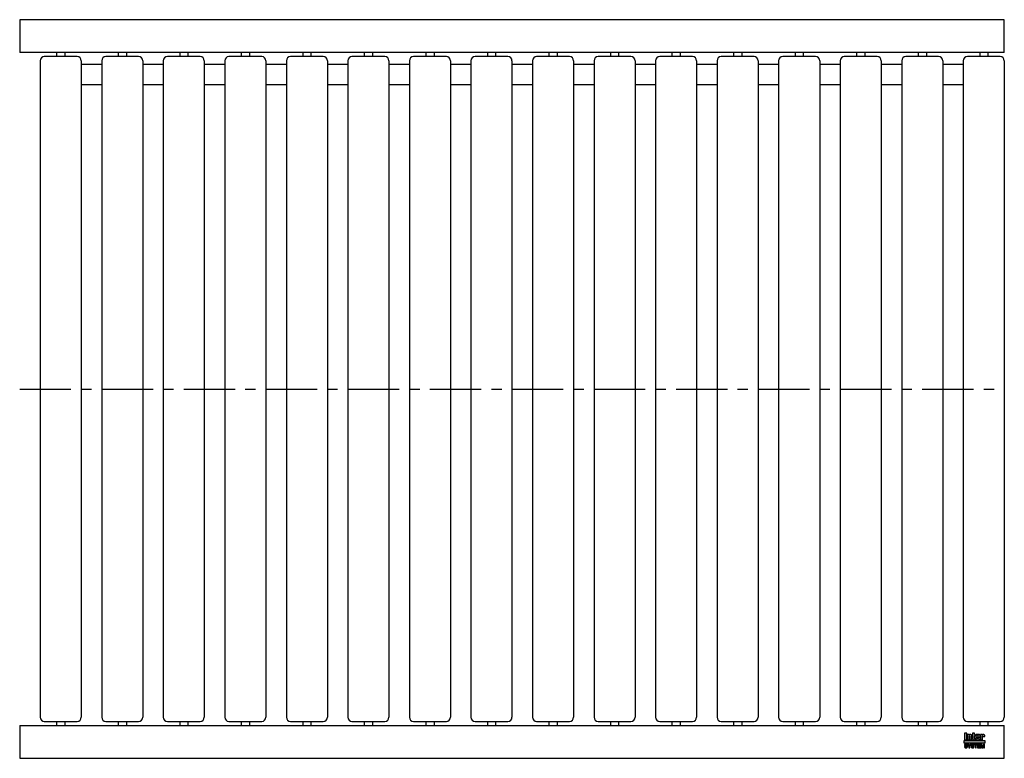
# Model space of a CAD drawing. Header units: millimetres. Extents: x 0 to 1200, y -450 to 450.
import ezdxf

# ---------------------------------------------------------------- set-up
doc = ezdxf.new("R2010")
doc.units = ezdxf.units.MM
doc.header["$LTSCALE"] = 50
doc.linetypes.add('CENTER', pattern=[2, 1.25, -0.25, 0.25, -0.25])
doc.layers.get('0').update_dxf_attribs({"linetype": 'CONTINUOUS', "lineweight": 50})
for name, color, linetype, lineweight in [('Centre Lines', 4, 'CENTER', 25), ('Frame', 1, 'CONTINUOUS', 25), ('Midi', 70, 'CONTINUOUS', 25), ('Rollers', 7, 'CONTINUOUS', 25)]:
    doc.layers.add(name, color=color, linetype=linetype, lineweight=lineweight)

# ---------------------------------------------------------------- blocks, each defined once
blk = doc.blocks.new('A$C670F5A2F')
at = {"layer": 'Rollers'}
for p, q in [((20, 410), (20, 405)), ((30, 410), (30, 405)), ((0, 400), (0, -400)), ((45, 405), (5, 405)), ((50, 400), (50, -400)), ((5, -405), (45, -405)), ((20, -405), (20, -410)), ((30, -405), (30, -410))]:
    blk.add_line(p, q, dxfattribs=at)
for centre, start, end in [((5, 400), 90, 180), ((45, 400), 0, 90), ((5, -400), 180, 270), ((45, -400), 270, 0)]:
    blk.add_arc(centre, 5, start, end, dxfattribs=at)

msp = doc.modelspace()

# ---------------------------------------------------------------- hatches: boundary and pattern name
at = {"layer": 'Frame'}
h = msp.add_hatch(color=254, dxfattribs=at)
h.paths.add_polyline_path([(1173.3, -422.7), (1173.3, -422.6), (1173.4, -422.6), (1173.4, -422.5), (1173.4, -422.5), (1173.5, -422.5), (1173.6, -422.5), (1173.7, -422.5), (1173.7, -422.5), (1173.8, -422.5), (1173.8, -422.6), (1173.9, -422.6), (1173.9, -422.7), (1173.9, -422.8), (1173.9, -422.9), (1173.9, -423.5), (1176.1, -423.5), (1176.1, -422.8), (1176.1, -422.6), (1176.1, -422.4), (1176.1, -422.2), (1176, -422), (1175.9, -421.9), (1175.9, -421.7), (1175.8, -421.6), (1175.7, -421.5), (1175.6, -421.4), (1175.5, -421.3), (1175.4, -421.2), (1175.2, -421.1), (1175.1, -421.1), (1174.9, -421), (1174.7, -421), (1174.6, -421), (1174.5, -421), (1174.4, -421), (1174.3, -421), (1174.2, -421), (1174.1, -421.1), (1174, -421.1), (1173.9, -421.1), (1173.9, -421.1), (1173.8, -421.1), (1173.7, -421.2), (1173.6, -421.2), (1173.5, -421.2), (1173.5, -421.3), (1173.4, -421.3), (1173.3, -421.4), (1173.2, -421.4), (1173.2, -421), (1171, -421), (1171, -427.3), (1173.3, -427.3), (1173.3, -422.9), (1173.3, -422.8)])
h.paths.add_polyline_path([(1170.4, -422.5), (1170.4, -422.3), (1170.4, -422.1), (1170.4, -421.9), (1170.4, -421.8), (1170.3, -421.7), (1170.3, -421.5), (1170.2, -421.4), (1170.1, -421.3), (1170, -421.3), (1169.9, -421.2), (1169.8, -421.1), (1169.6, -421.1), (1169.5, -421.1), (1169.3, -421), (1169.1, -421), (1168.9, -421), (1166.7, -421), (1166.5, -421), (1166.3, -421), (1166.1, -421.1), (1165.9, -421.1), (1165.8, -421.1), (1165.7, -421.2), (1165.6, -421.3), (1165.5, -421.3), (1165.4, -421.4), (1165.3, -421.5), (1165.3, -421.7), (1165.2, -421.8), (1165.2, -421.9), (1165.2, -422.1), (1165.2, -422.3), (1165.2, -422.5), (1165.2, -425.9), (1165.2, -426.1), (1165.2, -426.3), (1165.2, -426.4), (1165.2, -426.6), (1165.3, -426.7), (1165.3, -426.8), (1165.4, -426.9), (1165.5, -427), (1165.6, -427.1), (1165.7, -427.1), (1165.8, -427.2), (1165.9, -427.2), (1166.1, -427.3), (1166.3, -427.3), (1166.5, -427.3), (1166.7, -427.3), (1168.9, -427.3), (1169.1, -427.3), (1169.3, -427.3), (1169.5, -427.3), (1169.6, -427.2), (1169.8, -427.2), (1169.9, -427.1), (1170, -427.1), (1170.1, -427), (1170.2, -426.9), (1170.3, -426.8), (1170.3, -426.7), (1170.4, -426.6), (1170.4, -426.4), (1170.4, -426.3), (1170.4, -426.1), (1170.4, -425.9), (1170.4, -424.8), (1168.1, -424.8), (1168.1, -425.6), (1168.1, -425.8), (1168.1, -425.8), (1168.1, -425.9), (1168, -426), (1168, -426), (1167.9, -426.1), (1167.9, -426.1), (1167.8, -426.1), (1167.7, -426.1), (1167.7, -426.1), (1167.6, -426), (1167.6, -426), (1167.5, -425.9), (1167.5, -425.8), (1167.5, -425.8), (1167.5, -425.6), (1167.5, -424.3), (1170.4, -424.3)])
h.paths.add_polyline_path([(1168.1, -423.2), (1167.5, -423.2), (1167.5, -422.7), (1167.5, -422.6), (1167.5, -422.5), (1167.5, -422.4), (1167.5, -422.3), (1167.6, -422.3), (1167.6, -422.2), (1167.7, -422.2), (1167.8, -422.2), (1167.9, -422.2), (1168, -422.2), (1168, -422.3), (1168.1, -422.3), (1168.1, -422.4), (1168.1, -422.5), (1168.1, -422.6), (1168.1, -422.7)], flags=16)
h.paths.add_polyline_path([(1163.7, -422.3), (1164.6, -422.3), (1164.6, -421), (1163.7, -421), (1163.7, -419.3), (1161.4, -419.3), (1161.4, -421), (1160.8, -421), (1160.8, -422.3), (1161.4, -422.3), (1161.4, -425.9), (1161.4, -426.1), (1161.4, -426.2), (1161.4, -426.4), (1161.5, -426.5), (1161.5, -426.7), (1161.6, -426.8), (1161.6, -426.9), (1161.7, -427), (1161.8, -427), (1161.9, -427.1), (1162, -427.2), (1162.2, -427.2), (1162.3, -427.2), (1162.5, -427.3), (1162.7, -427.3), (1162.9, -427.3), (1164.6, -427.3), (1164.6, -426.1), (1164.2, -426.1), (1164.1, -426.1), (1164, -426.1), (1163.9, -426.1), (1163.8, -426), (1163.8, -426), (1163.7, -425.9), (1163.7, -425.9), (1163.7, -425.8)])
h.paths.add_polyline_path([(1160.3, -422.8), (1160.3, -422.6), (1160.3, -422.4), (1160.3, -422.2), (1160.2, -422), (1160.2, -421.9), (1160.1, -421.7), (1160, -421.6), (1159.9, -421.5), (1159.8, -421.4), (1159.7, -421.3), (1159.5, -421.2), (1159.4, -421.1), (1159.3, -421.1), (1159.1, -421), (1158.9, -421), (1158.7, -421), (1158.6, -421), (1158.5, -421), (1158.4, -421), (1158.3, -421), (1158.3, -421.1), (1158.2, -421.1), (1158.1, -421.1), (1158, -421.1), (1157.9, -421.1), (1157.8, -421.2), (1157.7, -421.2), (1157.6, -421.2), (1157.6, -421.3), (1157.5, -421.3), (1157.4, -421.4), (1157.3, -421.4), (1157.3, -421), (1155.1, -421), (1155.1, -427.3), (1157.4, -427.3), (1157.4, -422.9), (1157.4, -422.8), (1157.4, -422.7), (1157.4, -422.6), (1157.5, -422.6), (1157.5, -422.5), (1157.5, -422.5), (1157.6, -422.5), (1157.7, -422.5), (1157.8, -422.5), (1157.8, -422.5), (1157.9, -422.5), (1158, -422.6), (1158, -422.6), (1158, -422.7), (1158, -422.8), (1158, -422.9), (1158, -427.3), (1160.3, -427.3)])
h.paths.add_polyline_path([(1154.4, -419.3), (1151.3, -419.3), (1151.3, -427.3), (1154.4, -427.3)])
msp.add_hatch(color=1, dxfattribs=at).paths.add_polyline_path([(1176.2, -431.6), (1176.2, -428.4), (1151.2, -428.4), (1151.2, -431.6)])
h = msp.add_hatch(color=7, dxfattribs=at)
h.paths.add_polyline_path([(1172.8, -432.7), (1171.5, -432.7), (1171.5, -437.1), (1172.3, -437.1), (1172.3, -433.4), (1172.4, -433.4), (1173.2, -437.1), (1174.1, -437.1), (1174.9, -433.4), (1175, -433.4), (1175, -437.1), (1175.8, -437.1), (1175.8, -432.7), (1174.5, -432.7), (1173.7, -436.2)])
h.paths.add_polyline_path([(1170.8, -432.7), (1167.5, -432.7), (1167.5, -437.1), (1170.9, -437.1), (1170.9, -436.4), (1168.4, -436.4), (1168.4, -435.2), (1170.6, -435.2), (1170.6, -434.4), (1168.4, -434.4), (1168.4, -433.4), (1170.8, -433.4)])
h.paths.add_polyline_path([(1167.1, -432.7), (1163.4, -432.7), (1163.4, -433.4), (1164.7, -433.4), (1164.7, -437.1), (1165.7, -437.1), (1165.7, -433.4), (1167.1, -433.4)])
h.paths.add_polyline_path([(1162.5, -432.9), (1162.3, -432.8), (1162.2, -432.7), (1162, -432.6), (1161.8, -432.6), (1161.5, -432.6), (1161.3, -432.6), (1161.1, -432.6), (1160.9, -432.6), (1160.7, -432.6), (1160.6, -432.7), (1160.4, -432.7), (1160.3, -432.8), (1160.2, -432.8), (1160, -432.9), (1159.9, -433), (1159.9, -433.1), (1159.8, -433.2), (1159.7, -433.3), (1159.7, -433.5), (1159.6, -433.6), (1159.6, -433.8), (1159.6, -433.9), (1159.6, -434.1), (1159.6, -434.2), (1159.6, -434.4), (1159.7, -434.5), (1159.8, -434.6), (1159.8, -434.7), (1159.9, -434.8), (1160, -434.9), (1160.1, -435), (1160.2, -435), (1160.3, -435.1), (1160.5, -435.1), (1160.6, -435.2), (1160.8, -435.2), (1160.9, -435.2), (1161, -435.3), (1161.1, -435.3), (1161.2, -435.3), (1161.2, -435.3), (1161.3, -435.3), (1161.3, -435.3), (1161.4, -435.3), (1161.4, -435.3), (1161.5, -435.4), (1161.7, -435.4), (1161.8, -435.4), (1162, -435.5), (1162.1, -435.5), (1162.2, -435.6), (1162.3, -435.7), (1162.3, -435.8), (1162.3, -435.9), (1162.3, -436.1), (1162.2, -436.2), (1162.1, -436.3), (1162, -436.4), (1161.8, -436.4), (1161.7, -436.5), (1161.5, -436.5), (1161.3, -436.5), (1161.2, -436.5), (1161, -436.5), (1160.8, -436.4), (1160.7, -436.3), (1160.6, -436.2), (1160.5, -436.1), (1160.4, -436), (1160.4, -435.8), (1159.5, -435.8), (1159.5, -436), (1159.6, -436.2), (1159.6, -436.3), (1159.7, -436.5), (1159.8, -436.6), (1159.9, -436.7), (1160, -436.8), (1160.1, -436.9), (1160.2, -437), (1160.4, -437.1), (1160.5, -437.1), (1160.7, -437.2), (1160.9, -437.2), (1161.1, -437.3), (1161.3, -437.3), (1161.5, -437.3), (1161.6, -437.3), (1161.6, -437.3), (1161.8, -437.3), (1161.9, -437.2), (1162, -437.2), (1162.2, -437.2), (1162.3, -437.1), (1162.5, -437), (1162.6, -437), (1162.7, -436.9), (1162.9, -436.7), (1163, -436.6), (1163.1, -436.4), (1163.1, -436.3), (1163.2, -436.1), (1163.2, -435.8), (1163.2, -435.7), (1163.2, -435.5), (1163.2, -435.4), (1163.1, -435.3), (1163.1, -435.2), (1163, -435.1), (1163, -435.1), (1162.9, -435), (1162.8, -434.9), (1162.7, -434.8), (1162.6, -434.8), (1162.5, -434.7), (1162.4, -434.7), (1162.2, -434.7), (1162.1, -434.6), (1161.9, -434.6), (1161.8, -434.6), (1161.8, -434.5), (1161.7, -434.5), (1161.6, -434.5), (1161.6, -434.5), (1161.5, -434.5), (1161.4, -434.4), (1161.3, -434.4), (1161.3, -434.4), (1161.2, -434.4), (1161.1, -434.4), (1161.1, -434.4), (1161, -434.4), (1160.9, -434.3), (1160.9, -434.3), (1160.8, -434.3), (1160.7, -434.3), (1160.6, -434.2), (1160.6, -434.2), (1160.5, -434.1), (1160.5, -434), (1160.5, -434), (1160.5, -433.9), (1160.4, -433.8), (1160.5, -433.7), (1160.5, -433.6), (1160.6, -433.5), (1160.7, -433.4), (1160.8, -433.4), (1161, -433.4), (1161.1, -433.3), (1161.2, -433.3), (1161.4, -433.3), (1161.6, -433.4), (1161.7, -433.4), (1161.9, -433.5), (1162, -433.5), (1162.1, -433.7), (1162.1, -433.8), (1162.2, -434), (1163.1, -434), (1163.1, -433.9), (1163, -433.7), (1163, -433.6), (1163, -433.5), (1162.9, -433.4), (1162.9, -433.3), (1162.8, -433.2), (1162.7, -433), (1162.6, -432.9)])
h.paths.add_polyline_path([(1159.3, -432.7), (1158.3, -432.7), (1157.4, -434.6), (1156.4, -432.7), (1155.3, -432.7), (1156.9, -435.5), (1156.9, -437.1), (1157.8, -437.1), (1157.8, -435.5)])
h.paths.add_polyline_path([(1154.4, -432.9), (1154.2, -432.8), (1154.1, -432.7), (1153.9, -432.6), (1153.7, -432.6), (1153.5, -432.6), (1153.2, -432.6), (1153, -432.6), (1152.8, -432.6), (1152.7, -432.6), (1152.5, -432.7), (1152.4, -432.7), (1152.2, -432.8), (1152.1, -432.8), (1152, -432.9), (1151.9, -433), (1151.8, -433.1), (1151.7, -433.2), (1151.6, -433.3), (1151.6, -433.5), (1151.6, -433.6), (1151.5, -433.8), (1151.5, -433.9), (1151.5, -434.1), (1151.5, -434.2), (1151.6, -434.4), (1151.6, -434.5), (1151.7, -434.6), (1151.7, -434.7), (1151.8, -434.8), (1151.9, -434.9), (1152, -435), (1152.2, -435), (1152.3, -435.1), (1152.4, -435.1), (1152.5, -435.2), (1152.7, -435.2), (1152.8, -435.2), (1153, -435.3), (1153, -435.3), (1153.1, -435.3), (1153.1, -435.3), (1153.2, -435.3), (1153.3, -435.3), (1153.3, -435.3), (1153.4, -435.3), (1153.4, -435.4), (1153.6, -435.4), (1153.7, -435.4), (1153.9, -435.5), (1154, -435.5), (1154.1, -435.6), (1154.2, -435.7), (1154.2, -435.8), (1154.2, -435.9), (1154.2, -436.1), (1154.1, -436.2), (1154, -436.3), (1153.9, -436.4), (1153.8, -436.4), (1153.6, -436.5), (1153.4, -436.5), (1153.2, -436.5), (1153.1, -436.5), (1152.9, -436.5), (1152.8, -436.4), (1152.6, -436.3), (1152.5, -436.2), (1152.4, -436.1), (1152.4, -436), (1152.4, -435.8), (1151.5, -435.8), (1151.5, -436), (1151.5, -436.2), (1151.5, -436.3), (1151.6, -436.5), (1151.7, -436.6), (1151.8, -436.7), (1151.9, -436.8), (1152, -436.9), (1152.1, -437), (1152.3, -437.1), (1152.5, -437.1), (1152.6, -437.2), (1152.8, -437.2), (1153, -437.3), (1153.2, -437.3), (1153.4, -437.3), (1153.5, -437.3), (1153.6, -437.3), (1153.7, -437.3), (1153.8, -437.2), (1154, -437.2), (1154.1, -437.2), (1154.3, -437.1), (1154.4, -437), (1154.5, -437), (1154.7, -436.9), (1154.8, -436.7), (1154.9, -436.6), (1155, -436.4), (1155.1, -436.3), (1155.1, -436.1), (1155.1, -435.8), (1155.1, -435.7), (1155.1, -435.5), (1155.1, -435.4), (1155.1, -435.3), (1155, -435.2), (1155, -435.1), (1154.9, -435.1), (1154.8, -435), (1154.7, -434.9), (1154.6, -434.8), (1154.5, -434.8), (1154.4, -434.7), (1154.3, -434.7), (1154.1, -434.7), (1154, -434.6), (1153.8, -434.6), (1153.8, -434.6), (1153.7, -434.5), (1153.6, -434.5), (1153.6, -434.5), (1153.5, -434.5), (1153.4, -434.5), (1153.3, -434.4), (1153.3, -434.4), (1153.2, -434.4), (1153.1, -434.4), (1153.1, -434.4), (1153, -434.4), (1152.9, -434.4), (1152.9, -434.3), (1152.8, -434.3), (1152.7, -434.3), (1152.6, -434.3), (1152.6, -434.2), (1152.5, -434.2), (1152.5, -434.1), (1152.4, -434), (1152.4, -434), (1152.4, -433.9), (1152.4, -433.8), (1152.4, -433.7), (1152.5, -433.6), (1152.6, -433.5), (1152.7, -433.4), (1152.8, -433.4), (1152.9, -433.4), (1153, -433.3), (1153.2, -433.3), (1153.3, -433.3), (1153.5, -433.4), (1153.7, -433.4), (1153.8, -433.5), (1153.9, -433.5), (1154, -433.7), (1154.1, -433.8), (1154.1, -434), (1155, -434), (1155, -433.9), (1155, -433.7), (1155, -433.6), (1154.9, -433.5), (1154.9, -433.4), (1154.8, -433.3), (1154.7, -433.2), (1154.6, -433), (1154.5, -432.9)])

# ---------------------------------------------------------------- linework, layer by layer
at = {"layer": 'Centre Lines'}
msp.add_line((0, 0), (1200, 0), dxfattribs=at)
at = {"layer": 'Frame', "color": 7, "linetype": 'Continuous'}
for p, q in [((1151.3, -419.3), (1151.3, -427.3)), ((1154.4, -419.3), (1151.3, -419.3)), ((1154.4, -427.3), (1154.4, -419.3)), ((1163.7, -419.3), (1161.4, -419.3)), ((1161.4, -419.3), (1161.4, -421)), ((1163.7, -421), (1163.7, -419.3)), ((1151.3, -427.3), (1154.4, -427.3)), ((1155.1, -421), (1155.1, -427.3)), ((1157.3, -421), (1155.1, -421)), ((1155.1, -427.3), (1157.4, -427.3)), ((1157.3, -421.4), (1157.3, -421)), ((1157.4, -421.4), (1157.3, -421.4)), ((1157.5, -421.3), (1157.4, -421.4)), ((1157.4, -422.7), (1157.4, -422.6)), ((1157.4, -422.6), (1157.5, -422.6)), ((1157.4, -422.8), (1157.4, -422.7)), ((1157.4, -422.9), (1157.4, -422.8)), ((1157.4, -427.3), (1157.4, -422.9)), ((1157.6, -421.3), (1157.5, -421.3)), ((1157.5, -422.6), (1157.5, -422.5)), ((1157.5, -422.5), (1157.5, -422.5)), ((1157.5, -422.5), (1157.6, -422.5)), ((1157.7, -421.2), (1157.6, -421.2)), ((1157.6, -421.2), (1157.6, -421.3)), ((1157.6, -422.5), (1157.7, -422.5)), ((1157.8, -421.2), (1157.7, -421.2)), ((1157.7, -422.5), (1157.8, -422.5)), ((1157.9, -421.1), (1157.8, -421.2)), ((1157.8, -422.5), (1157.8, -422.5)), ((1157.8, -422.5), (1157.9, -422.5)), ((1158, -421.1), (1157.9, -421.1)), ((1157.9, -422.5), (1158, -422.6)), ((1158.1, -421.1), (1158, -421.1)), ((1158, -422.6), (1158, -422.7)), ((1158, -422.6), (1158, -422.6)), ((1158, -422.7), (1158, -422.8)), ((1158, -422.8), (1158, -422.9)), ((1158, -422.9), (1158, -427.3)), ((1158, -427.3), (1160.3, -427.3)), ((1158.2, -421.1), (1158.1, -421.1)), ((1158.3, -421.1), (1158.2, -421.1)), ((1158.4, -421), (1158.3, -421)), ((1158.3, -421), (1158.3, -421.1)), ((1158.5, -421), (1158.4, -421)), ((1158.6, -421), (1158.5, -421)), ((1158.7, -421), (1158.6, -421)), ((1158.9, -421), (1158.7, -421)), ((1159.1, -421), (1158.9, -421)), ((1159.3, -421.1), (1159.1, -421)), ((1159.4, -421.1), (1159.3, -421.1)), ((1159.5, -421.2), (1159.4, -421.1)), ((1159.7, -421.3), (1159.5, -421.2)), ((1159.8, -421.4), (1159.7, -421.3)), ((1159.9, -421.5), (1159.8, -421.4)), ((1160, -421.6), (1159.9, -421.5)), ((1160.1, -421.7), (1160, -421.6)), ((1160.2, -421.9), (1160.1, -421.7)), ((1160.2, -422), (1160.2, -421.9)), ((1160.3, -422.2), (1160.2, -422)), ((1160.3, -422.4), (1160.3, -422.2)), ((1160.3, -422.6), (1160.3, -422.4)), ((1160.3, -422.8), (1160.3, -422.6)), ((1160.3, -427.3), (1160.3, -422.8)), ((1161.4, -421), (1160.8, -421)), ((1160.8, -421), (1160.8, -422.3)), ((1160.8, -422.3), (1161.4, -422.3)), ((1161.4, -422.3), (1161.4, -425.9)), ((1161.4, -425.9), (1161.4, -426.1)), ((1161.4, -426.1), (1161.4, -426.2)), ((1161.4, -426.2), (1161.4, -426.4)), ((1161.4, -426.4), (1161.5, -426.5)), ((1161.5, -426.5), (1161.5, -426.7)), ((1161.5, -426.7), (1161.6, -426.8)), ((1161.6, -426.8), (1161.6, -426.9)), ((1161.6, -426.9), (1161.7, -427)), ((1161.7, -427), (1161.8, -427)), ((1161.8, -427), (1161.9, -427.1)), ((1161.9, -427.1), (1162, -427.2)), ((1162, -427.2), (1162.2, -427.2)), ((1162.2, -427.2), (1162.3, -427.2)), ((1162.3, -427.2), (1162.5, -427.3)), ((1162.5, -427.3), (1162.7, -427.3)), ((1162.7, -427.3), (1162.9, -427.3)), ((1162.9, -427.3), (1164.6, -427.3)), ((1164.6, -421), (1163.7, -421)), ((1163.7, -425.8), (1163.7, -422.3)), ((1163.7, -422.3), (1164.6, -422.3)), ((1163.7, -425.9), (1163.7, -425.8)), ((1163.8, -426), (1163.7, -425.9)), ((1163.7, -425.9), (1163.7, -425.9)), ((1163.9, -426.1), (1163.8, -426)), ((1163.8, -426), (1163.8, -426)), ((1164, -426.1), (1163.9, -426.1)), ((1164.1, -426.1), (1164, -426.1)), ((1164.2, -426.1), (1164.1, -426.1)), ((1164.6, -426.1), (1164.2, -426.1)), ((1164.6, -422.3), (1164.6, -421)), ((1164.6, -427.3), (1164.6, -426.1)), ((1165.3, -421.7), (1165.2, -421.8)), ((1165.2, -421.8), (1165.2, -421.9)), ((1165.2, -421.9), (1165.2, -422.1)), ((1165.2, -422.1), (1165.2, -422.3)), ((1165.2, -422.3), (1165.2, -422.5)), ((1165.2, -422.5), (1165.2, -425.9)), ((1165.2, -425.9), (1165.2, -426.1)), ((1165.2, -426.1), (1165.2, -426.3)), ((1165.2, -426.3), (1165.2, -426.4)), ((1165.2, -426.4), (1165.2, -426.6)), ((1165.2, -426.6), (1165.3, -426.7)), ((1165.4, -421.4), (1165.3, -421.5)), ((1165.3, -421.5), (1165.3, -421.7)), ((1165.3, -426.7), (1165.3, -426.8)), ((1165.3, -426.8), (1165.4, -426.9)), ((1165.5, -421.3), (1165.4, -421.4)), ((1165.4, -426.9), (1165.5, -427)), ((1165.6, -421.3), (1165.5, -421.3)), ((1165.5, -427), (1165.6, -427.1)), ((1165.7, -421.2), (1165.6, -421.3)), ((1165.6, -427.1), (1165.7, -427.1)), ((1165.8, -421.1), (1165.7, -421.2)), ((1165.7, -427.1), (1165.8, -427.2)), ((1165.9, -421.1), (1165.8, -421.1)), ((1165.8, -427.2), (1165.9, -427.2)), ((1166.1, -421.1), (1165.9, -421.1)), ((1165.9, -427.2), (1166.1, -427.3)), ((1166.3, -421), (1166.1, -421.1)), ((1166.1, -427.3), (1166.3, -427.3)), ((1166.5, -421), (1166.3, -421)), ((1166.3, -427.3), (1166.5, -427.3)), ((1166.7, -421), (1166.5, -421)), ((1166.5, -427.3), (1166.7, -427.3)), ((1168.9, -421), (1166.7, -421)), ((1166.7, -427.3), (1168.9, -427.3)), ((1167.5, -422.4), (1167.5, -422.3)), ((1167.5, -422.3), (1167.6, -422.3)), ((1167.5, -422.5), (1167.5, -422.4)), ((1167.5, -422.6), (1167.5, -422.5)), ((1167.5, -422.7), (1167.5, -422.6)), ((1167.5, -423.2), (1167.5, -422.7)), ((1168.1, -423.2), (1167.5, -423.2)), ((1167.5, -425.6), (1167.5, -424.3)), ((1167.5, -424.3), (1170.4, -424.3)), ((1167.5, -425.8), (1167.5, -425.6)), ((1167.5, -425.9), (1167.5, -425.8)), ((1167.5, -425.8), (1167.5, -425.8)), ((1167.6, -426), (1167.5, -425.9)), ((1167.6, -422.3), (1167.6, -422.2)), ((1167.6, -422.2), (1167.7, -422.2)), ((1167.7, -426.1), (1167.6, -426)), ((1167.6, -426), (1167.6, -426)), ((1167.7, -422.2), (1167.8, -422.2)), ((1167.8, -426.1), (1167.7, -426.1)), ((1167.7, -426.1), (1167.7, -426.1)), ((1167.8, -422.2), (1167.9, -422.2)), ((1167.9, -426.1), (1167.8, -426.1)), ((1167.9, -422.2), (1168, -422.2)), ((1168, -426), (1167.9, -426.1)), ((1167.9, -426.1), (1167.9, -426.1)), ((1168, -422.2), (1168, -422.3)), ((1168, -422.3), (1168.1, -422.3)), ((1168.1, -425.9), (1168, -426)), ((1168, -426), (1168, -426)), ((1168.1, -422.3), (1168.1, -422.4)), ((1168.1, -422.4), (1168.1, -422.5)), ((1168.1, -422.5), (1168.1, -422.6)), ((1168.1, -422.6), (1168.1, -422.7)), ((1168.1, -422.7), (1168.1, -423.2)), ((1168.1, -424.8), (1168.1, -425.6)), ((1170.4, -424.8), (1168.1, -424.8)), ((1168.1, -425.6), (1168.1, -425.8)), ((1168.1, -425.8), (1168.1, -425.8)), ((1168.1, -425.8), (1168.1, -425.9)), ((1169.1, -421), (1168.9, -421)), ((1168.9, -427.3), (1169.1, -427.3)), ((1169.3, -421), (1169.1, -421)), ((1169.1, -427.3), (1169.3, -427.3)), ((1169.5, -421.1), (1169.3, -421)), ((1169.3, -427.3), (1169.5, -427.3)), ((1169.6, -421.1), (1169.5, -421.1)), ((1169.5, -427.3), (1169.6, -427.2)), ((1169.8, -421.1), (1169.6, -421.1)), ((1169.6, -427.2), (1169.8, -427.2)), ((1169.9, -421.2), (1169.8, -421.1)), ((1169.8, -427.2), (1169.9, -427.1)), ((1170, -421.3), (1169.9, -421.2)), ((1169.9, -427.1), (1170, -427.1)), ((1170.1, -421.3), (1170, -421.3)), ((1170, -427.1), (1170.1, -427)), ((1170.2, -421.4), (1170.1, -421.3)), ((1170.1, -427), (1170.2, -426.9)), ((1170.3, -421.5), (1170.2, -421.4)), ((1170.2, -426.9), (1170.3, -426.8)), ((1170.3, -421.7), (1170.3, -421.5)), ((1170.4, -421.8), (1170.3, -421.7)), ((1170.3, -426.7), (1170.4, -426.6)), ((1170.3, -426.8), (1170.3, -426.7)), ((1170.4, -421.9), (1170.4, -421.8)), ((1170.4, -422.1), (1170.4, -421.9)), ((1170.4, -422.3), (1170.4, -422.1)), ((1170.4, -422.5), (1170.4, -422.3)), ((1170.4, -424.3), (1170.4, -422.5)), ((1170.4, -425.9), (1170.4, -424.8)), ((1170.4, -426.1), (1170.4, -425.9)), ((1170.4, -426.3), (1170.4, -426.1)), ((1170.4, -426.4), (1170.4, -426.3)), ((1170.4, -426.6), (1170.4, -426.4)), ((1171, -421), (1171, -427.3)), ((1173.2, -421), (1171, -421)), ((1171, -427.3), (1173.3, -427.3)), ((1173.2, -421.4), (1173.2, -421)), ((1173.3, -421.4), (1173.2, -421.4)), ((1173.4, -421.3), (1173.3, -421.4)), ((1173.3, -422.7), (1173.3, -422.6)), ((1173.3, -422.6), (1173.4, -422.6)), ((1173.3, -422.8), (1173.3, -422.7)), ((1173.3, -422.9), (1173.3, -422.8)), ((1173.3, -427.3), (1173.3, -422.9)), ((1173.5, -421.3), (1173.4, -421.3)), ((1173.4, -422.6), (1173.4, -422.5)), ((1173.4, -422.5), (1173.4, -422.5)), ((1173.4, -422.5), (1173.5, -422.5)), ((1173.6, -421.2), (1173.5, -421.2)), ((1173.5, -421.2), (1173.5, -421.3)), ((1173.5, -422.5), (1173.6, -422.5)), ((1173.7, -421.2), (1173.6, -421.2)), ((1173.6, -422.5), (1173.7, -422.5)), ((1173.8, -421.1), (1173.7, -421.2)), ((1173.7, -422.5), (1173.7, -422.5)), ((1173.7, -422.5), (1173.8, -422.5)), ((1173.9, -421.1), (1173.8, -421.1)), ((1173.8, -422.5), (1173.8, -422.6)), ((1173.8, -422.6), (1173.9, -422.6)), ((1174, -421.1), (1173.9, -421.1)), ((1173.9, -421.1), (1173.9, -421.1)), ((1173.9, -422.6), (1173.9, -422.7)), ((1173.9, -422.7), (1173.9, -422.8)), ((1173.9, -422.8), (1173.9, -422.9)), ((1173.9, -422.9), (1173.9, -423.5)), ((1173.9, -423.5), (1176.1, -423.5)), ((1174.1, -421.1), (1174, -421.1)), ((1174.2, -421), (1174.1, -421.1)), ((1174.3, -421), (1174.2, -421)), ((1174.4, -421), (1174.3, -421)), ((1174.5, -421), (1174.4, -421)), ((1174.6, -421), (1174.5, -421)), ((1174.7, -421), (1174.6, -421)), ((1174.9, -421), (1174.7, -421)), ((1175.1, -421.1), (1174.9, -421)), ((1175.2, -421.1), (1175.1, -421.1)), ((1175.4, -421.2), (1175.2, -421.1)), ((1175.5, -421.3), (1175.4, -421.2)), ((1175.6, -421.4), (1175.5, -421.3)), ((1175.7, -421.5), (1175.6, -421.4)), ((1175.8, -421.6), (1175.7, -421.5)), ((1175.9, -421.7), (1175.8, -421.6)), ((1175.9, -421.9), (1175.9, -421.7)), ((1176, -422), (1175.9, -421.9)), ((1176.1, -422.2), (1176, -422)), ((1176.1, -422.4), (1176.1, -422.2)), ((1176.1, -422.6), (1176.1, -422.4)), ((1176.1, -422.8), (1176.1, -422.6)), ((1176.1, -423.5), (1176.1, -422.8)), ((1151.6, -433.6), (1151.5, -433.8)), ((1151.5, -433.8), (1151.5, -433.9)), ((1151.5, -433.9), (1151.5, -434.1)), ((1151.5, -434.1), (1151.5, -434.2)), ((1151.5, -434.2), (1151.6, -434.4)), ((1151.5, -435.8), (1151.5, -436)), ((1152.4, -435.8), (1151.5, -435.8)), ((1151.5, -436), (1151.5, -436.2)), ((1151.5, -436.2), (1151.5, -436.3)), ((1151.5, -436.3), (1151.6, -436.5)), ((1151.7, -433.2), (1151.6, -433.3)), ((1151.6, -433.3), (1151.6, -433.5)), ((1151.6, -433.5), (1151.6, -433.6)), ((1151.6, -434.4), (1151.6, -434.5)), ((1151.6, -434.5), (1151.7, -434.6)), ((1151.6, -436.5), (1151.7, -436.6)), ((1151.8, -433.1), (1151.7, -433.2)), ((1151.7, -434.6), (1151.7, -434.7)), ((1151.7, -434.7), (1151.8, -434.8)), ((1151.7, -436.6), (1151.8, -436.7)), ((1151.9, -433), (1151.8, -433.1)), ((1151.8, -434.8), (1151.9, -434.9)), ((1151.8, -436.7), (1151.9, -436.8)), ((1152, -432.9), (1151.9, -433)), ((1151.9, -434.9), (1152, -435)), ((1151.9, -436.8), (1152, -436.9)), ((1152.1, -432.8), (1152, -432.9)), ((1152, -435), (1152.2, -435)), ((1152, -436.9), (1152.1, -437)), ((1152.2, -432.8), (1152.1, -432.8)), ((1152.1, -437), (1152.3, -437.1)), ((1152.4, -432.7), (1152.2, -432.8)), ((1152.2, -435), (1152.3, -435.1)), ((1152.3, -435.1), (1152.4, -435.1)), ((1152.3, -437.1), (1152.5, -437.1)), ((1152.5, -432.7), (1152.4, -432.7)), ((1152.4, -433.7), (1152.5, -433.6)), ((1152.4, -433.8), (1152.4, -433.7)), ((1152.4, -433.9), (1152.4, -433.8)), ((1152.4, -434), (1152.4, -433.9)), ((1152.5, -434.1), (1152.4, -434)), ((1152.4, -434), (1152.4, -434)), ((1152.4, -435.1), (1152.5, -435.2)), ((1152.4, -436), (1152.4, -435.8)), ((1152.4, -436.1), (1152.4, -436)), ((1152.5, -436.2), (1152.4, -436.1)), ((1152.7, -432.6), (1152.5, -432.7)), ((1152.5, -433.6), (1152.6, -433.5)), ((1152.5, -434.2), (1152.5, -434.1)), ((1152.6, -434.2), (1152.5, -434.2)), ((1152.5, -435.2), (1152.7, -435.2)), ((1152.6, -436.3), (1152.5, -436.2)), ((1152.5, -437.1), (1152.6, -437.2)), ((1152.6, -433.5), (1152.7, -433.4)), ((1152.6, -434.3), (1152.6, -434.2)), ((1152.7, -434.3), (1152.6, -434.3)), ((1152.8, -436.4), (1152.6, -436.3)), ((1152.6, -437.2), (1152.8, -437.2)), ((1152.8, -432.6), (1152.7, -432.6)), ((1152.7, -433.4), (1152.8, -433.4)), ((1152.8, -434.3), (1152.7, -434.3)), ((1152.7, -435.2), (1152.8, -435.2)), ((1153, -432.6), (1152.8, -432.6)), ((1152.8, -433.4), (1152.9, -433.4)), ((1152.9, -434.3), (1152.8, -434.3)), ((1152.8, -435.2), (1153, -435.3)), ((1152.9, -436.5), (1152.8, -436.4)), ((1152.8, -437.2), (1153, -437.3)), ((1152.9, -433.4), (1153, -433.3)), ((1152.9, -434.4), (1152.9, -434.3)), ((1153, -434.4), (1152.9, -434.4)), ((1153.1, -436.5), (1152.9, -436.5)), ((1153.2, -432.6), (1153, -432.6)), ((1153, -433.3), (1153.2, -433.3)), ((1153.1, -434.4), (1153, -434.4)), ((1153, -435.3), (1153, -435.3)), ((1153, -435.3), (1153.1, -435.3)), ((1153, -437.3), (1153.2, -437.3)), ((1153.2, -434.4), (1153.1, -434.4)), ((1153.1, -434.4), (1153.1, -434.4)), ((1153.1, -435.3), (1153.1, -435.3)), ((1153.1, -435.3), (1153.2, -435.3)), ((1153.2, -436.5), (1153.1, -436.5)), ((1153.5, -432.6), (1153.2, -432.6)), ((1153.2, -433.3), (1153.3, -433.3)), ((1153.3, -434.4), (1153.2, -434.4)), ((1153.2, -435.3), (1153.3, -435.3)), ((1153.4, -436.5), (1153.2, -436.5)), ((1153.2, -437.3), (1153.4, -437.3)), ((1153.3, -433.3), (1153.5, -433.4)), ((1153.4, -434.5), (1153.3, -434.4)), ((1153.3, -434.4), (1153.3, -434.4)), ((1153.3, -435.3), (1153.3, -435.3)), ((1153.3, -435.3), (1153.4, -435.3)), ((1153.5, -434.5), (1153.4, -434.5)), ((1153.4, -435.3), (1153.4, -435.4)), ((1153.4, -435.4), (1153.6, -435.4)), ((1153.6, -436.5), (1153.4, -436.5)), ((1153.4, -437.3), (1153.5, -437.3)), ((1153.7, -432.6), (1153.5, -432.6)), ((1153.5, -433.4), (1153.7, -433.4)), ((1153.6, -434.5), (1153.5, -434.5)), ((1153.5, -437.3), (1153.6, -437.3)), ((1153.7, -434.5), (1153.6, -434.5)), ((1153.6, -434.5), (1153.6, -434.5)), ((1153.6, -435.4), (1153.7, -435.4)), ((1153.8, -436.4), (1153.6, -436.5)), ((1153.6, -437.3), (1153.7, -437.3)), ((1153.9, -432.6), (1153.7, -432.6)), ((1153.7, -433.4), (1153.8, -433.5)), ((1153.8, -434.6), (1153.7, -434.5)), ((1153.7, -435.4), (1153.9, -435.5)), ((1153.7, -437.3), (1153.8, -437.2)), ((1153.8, -433.5), (1153.9, -433.5)), ((1154, -434.6), (1153.8, -434.6)), ((1153.8, -434.6), (1153.8, -434.6)), ((1153.9, -436.4), (1153.8, -436.4)), ((1153.8, -437.2), (1154, -437.2)), ((1154.1, -432.7), (1153.9, -432.6)), ((1153.9, -433.5), (1154, -433.7)), ((1153.9, -435.5), (1154, -435.5)), ((1154, -436.3), (1153.9, -436.4)), ((1154, -433.7), (1154.1, -433.8)), ((1154.1, -434.7), (1154, -434.6)), ((1154, -435.5), (1154.1, -435.6)), ((1154.1, -436.2), (1154, -436.3)), ((1154, -437.2), (1154.1, -437.2)), ((1154.2, -432.8), (1154.1, -432.7)), ((1154.1, -433.8), (1154.1, -434)), ((1154.1, -434), (1155, -434)), ((1154.3, -434.7), (1154.1, -434.7)), ((1154.1, -435.6), (1154.2, -435.7)), ((1154.2, -436.1), (1154.1, -436.2)), ((1154.1, -437.2), (1154.3, -437.1)), ((1154.4, -432.9), (1154.2, -432.8)), ((1154.2, -435.7), (1154.2, -435.8)), ((1154.2, -435.8), (1154.2, -435.9)), ((1154.2, -435.9), (1154.2, -436.1)), ((1154.4, -434.7), (1154.3, -434.7)), ((1154.3, -437.1), (1154.4, -437)), ((1154.5, -432.9), (1154.4, -432.9)), ((1154.5, -434.8), (1154.4, -434.7)), ((1154.4, -437), (1154.5, -437)), ((1154.6, -433), (1154.5, -432.9)), ((1154.6, -434.8), (1154.5, -434.8)), ((1154.5, -437), (1154.7, -436.9)), ((1154.7, -433.2), (1154.6, -433)), ((1154.7, -434.9), (1154.6, -434.8)), ((1154.8, -433.3), (1154.7, -433.2)), ((1154.8, -435), (1154.7, -434.9)), ((1154.7, -436.9), (1154.8, -436.7)), ((1154.9, -433.4), (1154.8, -433.3)), ((1154.9, -435.1), (1154.8, -435)), ((1154.8, -436.7), (1154.9, -436.6)), ((1154.9, -433.5), (1154.9, -433.4)), ((1155, -433.6), (1154.9, -433.5)), ((1155, -435.1), (1154.9, -435.1)), ((1154.9, -436.6), (1155, -436.4)), ((1155, -433.7), (1155, -433.6)), ((1155, -433.9), (1155, -433.7)), ((1155, -434), (1155, -433.9)), ((1155, -435.2), (1155, -435.1)), ((1155.1, -435.3), (1155, -435.2)), ((1155, -436.4), (1155.1, -436.3)), ((1155.1, -435.4), (1155.1, -435.3)), ((1155.1, -435.5), (1155.1, -435.4)), ((1155.1, -435.7), (1155.1, -435.5)), ((1155.1, -435.8), (1155.1, -435.7)), ((1155.1, -436.1), (1155.1, -435.8)), ((1155.1, -436.3), (1155.1, -436.1)), ((1155.3, -432.7), (1156.9, -435.5)), ((1156.4, -432.7), (1155.3, -432.7)), ((1157.4, -434.6), (1156.4, -432.7)), ((1156.9, -435.5), (1156.9, -437.1)), ((1156.9, -437.1), (1157.8, -437.1)), ((1158.3, -432.7), (1157.4, -434.6)), ((1157.8, -435.5), (1159.3, -432.7)), ((1157.8, -437.1), (1157.8, -435.5)), ((1159.3, -432.7), (1158.3, -432.7)), ((1159.5, -435.8), (1159.5, -436)), ((1160.4, -435.8), (1159.5, -435.8)), ((1159.5, -436), (1159.6, -436.2)), ((1159.7, -433.5), (1159.6, -433.6)), ((1159.6, -433.6), (1159.6, -433.8)), ((1159.6, -433.8), (1159.6, -433.9)), ((1159.6, -433.9), (1159.6, -434.1)), ((1159.6, -434.1), (1159.6, -434.2)), ((1159.6, -434.2), (1159.6, -434.4)), ((1159.6, -434.4), (1159.7, -434.5)), ((1159.6, -436.2), (1159.6, -436.3)), ((1159.6, -436.3), (1159.7, -436.5)), ((1159.8, -433.2), (1159.7, -433.3)), ((1159.7, -433.3), (1159.7, -433.5)), ((1159.7, -434.5), (1159.8, -434.6)), ((1159.7, -436.5), (1159.8, -436.6)), ((1159.9, -433.1), (1159.8, -433.2)), ((1159.8, -434.6), (1159.8, -434.7)), ((1159.8, -434.7), (1159.9, -434.8)), ((1159.8, -436.6), (1159.9, -436.7)), ((1160, -432.9), (1159.9, -433)), ((1159.9, -433), (1159.9, -433.1)), ((1159.9, -434.8), (1160, -434.9)), ((1159.9, -436.7), (1160, -436.8)), ((1160.2, -432.8), (1160, -432.9)), ((1160, -434.9), (1160.1, -435)), ((1160, -436.8), (1160.1, -436.9)), ((1160.1, -435), (1160.2, -435)), ((1160.1, -436.9), (1160.2, -437)), ((1160.3, -432.8), (1160.2, -432.8)), ((1160.2, -435), (1160.3, -435.1)), ((1160.2, -437), (1160.4, -437.1)), ((1160.4, -432.7), (1160.3, -432.8)), ((1160.3, -435.1), (1160.5, -435.1)), ((1160.6, -432.7), (1160.4, -432.7)), ((1160.4, -433.8), (1160.5, -433.7)), ((1160.5, -433.9), (1160.4, -433.8)), ((1160.4, -436), (1160.4, -435.8)), ((1160.5, -436.1), (1160.4, -436)), ((1160.4, -437.1), (1160.5, -437.1)), ((1160.5, -433.6), (1160.6, -433.5)), ((1160.5, -433.7), (1160.5, -433.6)), ((1160.5, -434), (1160.5, -433.9)), ((1160.5, -434.1), (1160.5, -434)), ((1160.5, -434), (1160.5, -434)), ((1160.6, -434.2), (1160.5, -434.1)), ((1160.5, -435.1), (1160.6, -435.2)), ((1160.6, -436.2), (1160.5, -436.1)), ((1160.5, -437.1), (1160.7, -437.2)), ((1160.7, -432.6), (1160.6, -432.7)), ((1160.6, -433.5), (1160.7, -433.4)), ((1160.7, -434.3), (1160.6, -434.2)), ((1160.6, -434.2), (1160.6, -434.2)), ((1160.6, -435.2), (1160.8, -435.2)), ((1160.7, -436.3), (1160.6, -436.2)), ((1160.9, -432.6), (1160.7, -432.6)), ((1160.7, -433.4), (1160.8, -433.4)), ((1160.8, -434.3), (1160.7, -434.3)), ((1160.8, -436.4), (1160.7, -436.3)), ((1160.7, -437.2), (1160.9, -437.2)), ((1160.8, -433.4), (1161, -433.4)), ((1160.9, -434.3), (1160.8, -434.3)), ((1160.8, -435.2), (1160.9, -435.2)), ((1161, -436.5), (1160.8, -436.4)), ((1161.1, -432.6), (1160.9, -432.6)), ((1161, -434.4), (1160.9, -434.3)), ((1160.9, -434.3), (1160.9, -434.3)), ((1160.9, -435.2), (1161, -435.3)), ((1160.9, -437.2), (1161.1, -437.3)), ((1161, -433.4), (1161.1, -433.3)), ((1161.1, -434.4), (1161, -434.4)), ((1161, -435.3), (1161.1, -435.3)), ((1161.2, -436.5), (1161, -436.5)), ((1161.3, -432.6), (1161.1, -432.6)), ((1161.1, -433.3), (1161.2, -433.3)), ((1161.2, -434.4), (1161.1, -434.4)), ((1161.1, -434.4), (1161.1, -434.4)), ((1161.1, -435.3), (1161.2, -435.3)), ((1161.1, -437.3), (1161.3, -437.3)), ((1161.2, -433.3), (1161.4, -433.3)), ((1161.3, -434.4), (1161.2, -434.4)), ((1161.2, -435.3), (1161.2, -435.3)), ((1161.2, -435.3), (1161.3, -435.3)), ((1161.3, -436.5), (1161.2, -436.5)), ((1161.5, -432.6), (1161.3, -432.6)), ((1161.4, -434.4), (1161.3, -434.4)), ((1161.3, -434.4), (1161.3, -434.4)), ((1161.3, -435.3), (1161.4, -435.3)), ((1161.3, -435.3), (1161.3, -435.3)), ((1161.5, -436.5), (1161.3, -436.5)), ((1161.3, -437.3), (1161.5, -437.3)), ((1161.4, -433.3), (1161.6, -433.4)), ((1161.5, -434.5), (1161.4, -434.4)), ((1161.4, -435.3), (1161.4, -435.3)), ((1161.4, -435.3), (1161.5, -435.4)), ((1161.8, -432.6), (1161.5, -432.6)), ((1161.6, -434.5), (1161.5, -434.5)), ((1161.5, -435.4), (1161.7, -435.4)), ((1161.7, -436.5), (1161.5, -436.5)), ((1161.5, -437.3), (1161.6, -437.3)), ((1161.6, -433.4), (1161.7, -433.4)), ((1161.7, -434.5), (1161.6, -434.5)), ((1161.6, -434.5), (1161.6, -434.5)), ((1161.6, -437.3), (1161.8, -437.3)), ((1161.6, -437.3), (1161.6, -437.3)), ((1161.7, -433.4), (1161.9, -433.5)), ((1161.8, -434.5), (1161.7, -434.5)), ((1161.7, -435.4), (1161.8, -435.4)), ((1161.8, -436.4), (1161.7, -436.5)), ((1162, -432.6), (1161.8, -432.6)), ((1161.8, -434.6), (1161.8, -434.5)), ((1161.9, -434.6), (1161.8, -434.6)), ((1161.8, -435.4), (1162, -435.5)), ((1162, -436.4), (1161.8, -436.4)), ((1161.8, -437.3), (1161.9, -437.2)), ((1161.9, -433.5), (1162, -433.5)), ((1162.1, -434.6), (1161.9, -434.6)), ((1161.9, -437.2), (1162, -437.2)), ((1162.2, -432.7), (1162, -432.6)), ((1162, -433.5), (1162.1, -433.7)), ((1162, -435.5), (1162.1, -435.5)), ((1162.1, -436.3), (1162, -436.4)), ((1162, -437.2), (1162.2, -437.2)), ((1162.1, -433.7), (1162.1, -433.8)), ((1162.1, -433.8), (1162.2, -434)), ((1162.2, -434.7), (1162.1, -434.6)), ((1162.1, -435.5), (1162.2, -435.6)), ((1162.2, -436.2), (1162.1, -436.3)), ((1162.3, -432.8), (1162.2, -432.7)), ((1162.2, -434), (1163.1, -434)), ((1162.4, -434.7), (1162.2, -434.7)), ((1162.2, -435.6), (1162.3, -435.7)), ((1162.3, -436.1), (1162.2, -436.2)), ((1162.2, -437.2), (1162.3, -437.1)), ((1162.5, -432.9), (1162.3, -432.8)), ((1162.3, -435.7), (1162.3, -435.8)), ((1162.3, -435.8), (1162.3, -435.9)), ((1162.3, -435.9), (1162.3, -436.1)), ((1162.3, -437.1), (1162.5, -437)), ((1162.5, -434.7), (1162.4, -434.7)), ((1162.6, -432.9), (1162.5, -432.9)), ((1162.6, -434.8), (1162.5, -434.7)), ((1162.5, -437), (1162.6, -437)), ((1162.7, -433), (1162.6, -432.9)), ((1162.7, -434.8), (1162.6, -434.8)), ((1162.6, -437), (1162.7, -436.9)), ((1162.8, -433.2), (1162.7, -433)), ((1162.8, -434.9), (1162.7, -434.8)), ((1162.7, -436.9), (1162.9, -436.7)), ((1162.9, -433.3), (1162.8, -433.2)), ((1162.9, -435), (1162.8, -434.9)), ((1162.9, -433.4), (1162.9, -433.3)), ((1163, -433.5), (1162.9, -433.4)), ((1163, -435.1), (1162.9, -435)), ((1162.9, -436.7), (1163, -436.6)), ((1163, -433.6), (1163, -433.5)), ((1163, -433.7), (1163, -433.6)), ((1163.1, -433.9), (1163, -433.7)), ((1163.1, -435.2), (1163, -435.1)), ((1163, -435.1), (1163, -435.1)), ((1163, -436.6), (1163.1, -436.4)), ((1163.1, -434), (1163.1, -433.9)), ((1163.1, -435.3), (1163.1, -435.2)), ((1163.2, -435.4), (1163.1, -435.3)), ((1163.1, -436.3), (1163.2, -436.1)), ((1163.1, -436.4), (1163.1, -436.3)), ((1163.2, -435.5), (1163.2, -435.4)), ((1163.2, -435.7), (1163.2, -435.5)), ((1163.2, -435.8), (1163.2, -435.7)), ((1163.2, -436.1), (1163.2, -435.8)), ((1167.1, -432.7), (1163.4, -432.7)), ((1163.4, -432.7), (1163.4, -433.4)), ((1163.4, -433.4), (1164.7, -433.4)), ((1164.7, -433.4), (1164.7, -437.1)), ((1164.7, -437.1), (1165.7, -437.1)), ((1165.7, -433.4), (1167.1, -433.4)), ((1165.7, -437.1), (1165.7, -433.4)), ((1167.1, -433.4), (1167.1, -432.7)), ((1167.5, -432.7), (1167.5, -437.1)), ((1170.8, -432.7), (1167.5, -432.7)), ((1167.5, -437.1), (1170.9, -437.1)), ((1168.4, -434.4), (1168.4, -433.4)), ((1168.4, -433.4), (1170.8, -433.4)), ((1170.6, -434.4), (1168.4, -434.4)), ((1168.4, -436.4), (1168.4, -435.2)), ((1168.4, -435.2), (1170.6, -435.2)), ((1170.9, -436.4), (1168.4, -436.4)), ((1170.6, -435.2), (1170.6, -434.4)), ((1170.8, -433.4), (1170.8, -432.7)), ((1170.9, -437.1), (1170.9, -436.4)), ((1171.5, -432.7), (1171.5, -437.1)), ((1172.8, -432.7), (1171.5, -432.7)), ((1171.5, -437.1), (1172.3, -437.1)), ((1172.3, -437.1), (1172.3, -433.4)), ((1172.3, -433.4), (1172.4, -433.4)), ((1172.4, -433.4), (1173.2, -437.1)), ((1173.7, -436.2), (1172.8, -432.7)), ((1173.2, -437.1), (1174.1, -437.1)), ((1174.5, -432.7), (1173.7, -436.2)), ((1173.7, -436.2), (1173.7, -436.2)), ((1174.1, -437.1), (1174.9, -433.4)), ((1175.8, -432.7), (1174.5, -432.7)), ((1174.9, -433.4), (1175, -433.4)), ((1175, -433.4), (1175, -437.1)), ((1175, -437.1), (1175.8, -437.1)), ((1175.8, -437.1), (1175.8, -432.7))]:
    msp.add_line(p, q, dxfattribs=at)
at = {"layer": 'Frame', "color": 1, "linetype": 'Continuous'}
for p, q in [((1151.2, -431.6), (1151.2, -428.4)), ((1151.2, -428.4), (1176.2, -428.4)), ((1176.2, -431.6), (1151.2, -431.6)), ((1176.2, -428.4), (1176.2, -431.6))]:
    msp.add_line(p, q, dxfattribs=at)
at = {"layer": 'Midi'}
for p, q in [((1200, 450), (0, 450)), ((0, 450), (0, 410)), ((1200, 410), (1200, 450)), ((1200, 410), (0, 410)), ((100, 395.5), (75, 395.5)), ((175, 395.5), (150, 395.5)), ((250, 395.5), (225, 395.5)), ((325, 395.5), (300, 395.5)), ((400, 395.5), (375, 395.5)), ((475, 395.5), (450, 395.5)), ((550, 395.5), (525, 395.5)), ((625, 395.5), (600, 395.5)), ((700, 395.5), (675, 395.5)), ((775, 395.5), (750, 395.5)), ((850, 395.5), (825, 395.5)), ((925, 395.5), (900, 395.5)), ((1000, 395.5), (975, 395.5)), ((1075, 395.5), (1050, 395.5)), ((1150, 395.5), (1125, 395.5)), ((100, 370.5), (75, 370.5)), ((175, 370.5), (150, 370.5)), ((250, 370.5), (225, 370.5)), ((325, 370.5), (300, 370.5)), ((400, 370.5), (375, 370.5)), ((475, 370.5), (450, 370.5)), ((550, 370.5), (525, 370.5)), ((625, 370.5), (600, 370.5)), ((700, 370.5), (675, 370.5)), ((775, 370.5), (750, 370.5)), ((850, 370.5), (825, 370.5)), ((925, 370.5), (900, 370.5)), ((1000, 370.5), (975, 370.5)), ((1075, 370.5), (1050, 370.5)), ((1150, 370.5), (1125, 370.5)), ((0, -410), (1200, -410)), ((0, -410), (0, -450)), ((1200, -450), (1200, -410)), ((0, -450), (1200, -450))]:
    msp.add_line(p, q, dxfattribs=at)

# ---------------------------------------------------------------- block references
for p in [(25, 0), (100, 0), (175, 0), (250, 0), (325, 0), (400, 0), (475, 0), (550, 0), (625, 0), (700, 0), (775, 0), (850, 0), (925, 0), (1000, 0), (1075, 0), (1150, 0)]:
    msp.add_blockref('A$C670F5A2F', p)

doc.saveas('drawing.dxf')
